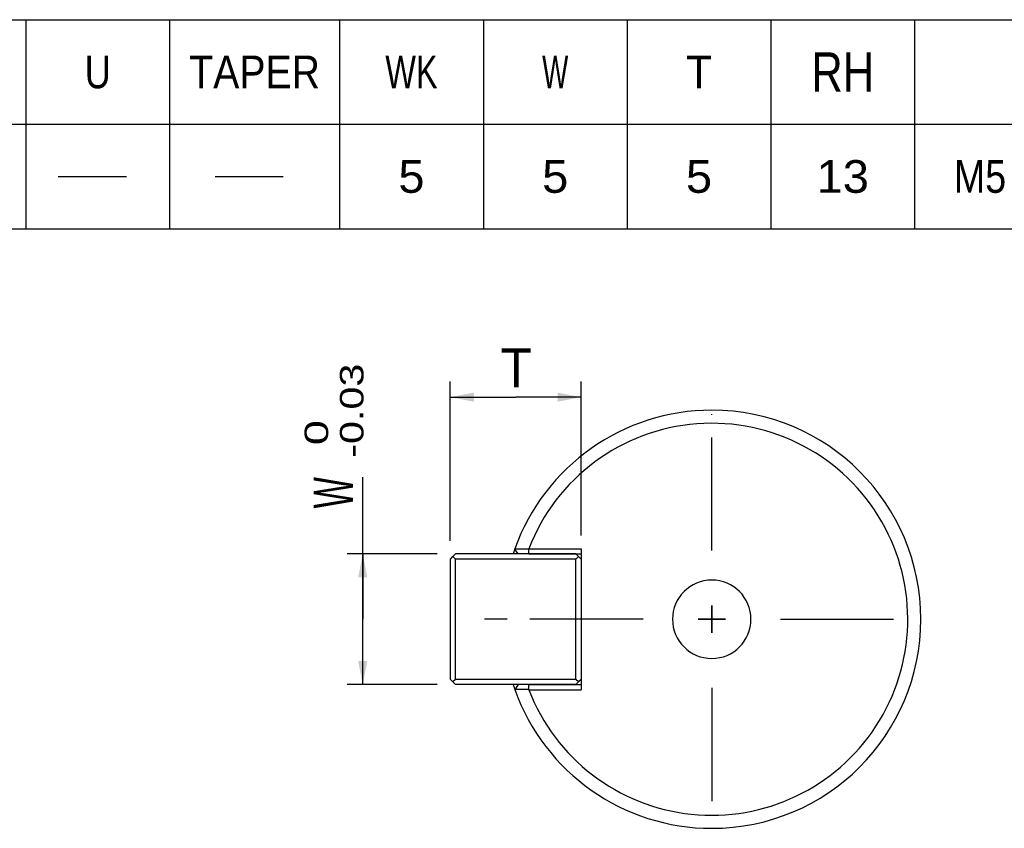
# Model space of a CAD drawing. Extents: x 0 to 420, y 0 to 297.
# Tile 6 of 8: x 252 to 327, y 73 to 135. Entities that reach past the tile are written whole.
import ezdxf
from ezdxf.enums import TextEntityAlignment as Align

# ---------------------------------------------------------------- set-up
doc = ezdxf.new("R2010")
doc.units = 0
doc.header["$LTSCALE"] = 23.1
doc.linetypes.add('CENTER', pattern=[0.6, 0.375, -0.075, 0.075, -0.075])
doc.layers.get('0').update_dxf_attribs({"linetype": 'CONTINUOUS'})
doc.layers.add('8_ALL_NOTES_BALLOONS_SYMBOLS_GT', color=7, linetype='CONTINUOUS')
doc.layers.add('DEFAULT_1', color=7, linetype='CENTER')
doc.styles.add('TEXTSTYLE_1', font='txt', dxfattribs={"width": 0.8})
doc.dimstyles.new('DIMSTYLE_1', dxfattribs={"dimtxt": 3, "dimasz": 0.18, "dimexe": 0.18, "dimexo": 0.0625, "dimgap": 0.09, "dimtad": 0, "dimtih": 1, "dimtoh": 1, "dimdec": 4, "dimlfac": 0.5, "dimzin": 0, "dimtxsty": 'STANDARD', "dimcen": 0.09, "dimazin": 3, "dimtp": 1e-05, "dimtm": 1e-05, "dimtfac": 0, "dimtdec": 4, "dimtofl": 0, "dimtmove": 0, "dimatfit": 3, "dimtolj": 1, "dimtzin": 0})

# ---------------------------------------------------------------- blocks, each defined once
blk = doc.blocks.new('*D2')
at = {"color": 7, "linetype": 'CONTINUOUS'}
for p, q in [((277.948, 88.74), (277.948, 99.623)), ((283.65, 93.74), (276.748, 93.74)), ((277.948, 93.74), (277.948, 88.74)), ((277.948, 83.74), (277.948, 88.74)), ((283.65, 83.74), (276.748, 83.74))]:
    blk.add_line(p, q, dxfattribs=at)
for points in [[(278.298, 91.94), (277.948, 93.74), (277.598, 91.94)], [(277.598, 85.54), (277.948, 83.74), (278.298, 85.54)]]:
    blk.add_solid(points, dxfattribs=at)
at = {"color": 7, "linetype": 'CONTINUOUS', "style": 'TEXTSTYLE_1'}
blk.add_text('W', height=3, rotation=90, dxfattribs=at).set_placement((277.198, 97.223), (277.198, 99.623), align=Align.FIT)
blk = doc.blocks.new('*D3')
at = {"color": 7, "linetype": 'CONTINUOUS'}
for p, q in [((284.65, 94.74), (284.65, 106.938)), ((294.65, 95.14), (294.65, 106.938)), ((284.65, 105.738), (289.65, 105.738)), ((294.65, 105.738), (289.65, 105.738))]:
    blk.add_line(p, q, dxfattribs=at)
for points in [[(286.45, 106.088), (284.65, 105.738), (286.45, 105.388)], [(292.85, 105.388), (294.65, 105.738), (292.85, 106.088)]]:
    blk.add_solid(points, dxfattribs=at)
at = {"color": 7, "linetype": 'CONTINUOUS', "style": 'TEXTSTYLE_1'}
blk.add_text('T', height=3, dxfattribs=at).set_placement((288.493, 106.488), (290.893, 106.488), align=Align.FIT)

msp = doc.modelspace()

# ---------------------------------------------------------------- linework, layer by layer
at = {"color": 7, "linetype": 'CONTINUOUS'}
for p, q in [((156.175365, 134.629209), (362.175365, 134.629209)), ((252.175365, 134.629209), (252.175365, 118.629209)), ((263.175365, 134.629209), (263.175365, 118.629209)), ((276.175365, 134.629209), (276.175365, 118.629209)), ((287.175365, 134.629209), (287.175365, 118.629209)), ((298.175365, 134.629209), (298.175365, 118.629209)), ((309.175365, 134.629209), (309.175365, 118.629209)), ((320.175365, 134.629209), (320.175365, 118.629209)), ((156.175365, 126.629209), (362.175365, 126.629209)), ((254.654531, 122.629215), (259.862875, 122.629215)), ((266.654524, 122.629215), (271.862867, 122.629215)), ((156.175365, 118.629209), (362.175365, 118.629209)), ((284.650317, 93.340435), (284.850317, 93.540435)), ((285.050317, 93.740435), (284.850317, 93.540435)), ((284.850317, 93.540435), (285.050317, 93.340435)), ((289.84637, 93.740435), (285.050317, 93.740435)), ((289.580789, 94.117173), (289.584988, 94.128928)), ((289.84637, 93.740435), (289.580789, 94.117173)), ((290.661825, 93.740435), (289.84637, 93.740435)), ((290.661825, 93.740435), (290.656424, 94.140435)), ((290.656424, 94.140435), (294.650317, 94.140435)), ((294.250317, 93.740435), (290.661825, 93.740435)), ((290.661825, 93.740435), (294.250317, 93.740435)), ((294.250317, 93.740435), (294.450317, 93.540435)), ((294.250317, 93.740435), (294.650317, 93.740435)), ((294.450317, 93.540435), (294.250317, 93.340435)), ((294.650317, 93.340435), (294.450317, 93.540435)), ((294.650317, 94.140435), (294.650317, 83.340435)), ((284.650317, 84.140435), (284.650317, 93.340435)), ((285.050317, 84.140435), (285.050317, 93.340435)), ((294.250317, 93.340435), (285.050317, 93.340435)), ((294.250317, 84.140435), (294.250317, 93.340435)), ((304.650317, 87.690435), (304.650317, 89.790435)), ((304.650317, 89.790435), (304.650317, 87.690435)), ((303.600317, 88.740435), (305.700317, 88.740435)), ((305.700317, 88.740435), (303.600317, 88.740435)), ((284.650317, 84.140435), (284.850317, 83.940435)), ((285.050317, 84.140435), (284.850317, 83.940435)), ((284.850317, 83.940435), (285.050317, 83.740435)), ((294.250317, 84.140435), (285.050317, 84.140435)), ((289.84637, 83.740435), (285.050317, 83.740435)), ((289.84637, 83.740435), (289.580789, 83.363697)), ((290.661825, 83.740435), (289.84637, 83.740435)), ((290.656418, 83.340435), (290.661825, 83.740435)), ((294.250317, 83.740435), (290.661825, 83.740435)), ((290.661825, 83.740435), (294.250317, 83.740435)), ((294.450317, 83.940435), (294.250317, 84.140435)), ((294.450317, 83.940435), (294.250317, 83.740435)), ((294.250317, 83.740435), (294.650317, 83.740435)), ((294.650317, 84.140435), (294.450317, 83.940435)), ((289.580789, 83.363697), (289.584988, 83.351943)), ((290.656418, 83.340435), (294.650317, 83.340435))]:
    msp.add_line(p, q, dxfattribs=at)
for radius, start, end in [(16, 90, 160.31913784), (16, 270, 90), (15, 29.77919169, 158.89926485), (15, 201.10216202, 29.77919169), (16, 160.66409817, 161.75146593), (16, 160.36390876, 160.66409817), (3, 0, 180), (3, 180, 360), (16, 198.24852593, 199.33588833), (16, 199.33588833, 199.63609117), (16, 199.68086216, 270)]:
    msp.add_arc((304.650317, 88.740435), radius, start, end, dxfattribs=at)
for points in [[(289.584988, 94.128928), (289.705118, 94.128761), (289.824826, 94.128592)], [(289.824826, 94.128592), (289.944113, 94.12842), (290.06298, 94.128245), (290.181424, 94.128067), (290.299446, 94.127886), (290.417045, 94.127702), (290.534223, 94.127514), (290.65098, 94.127323)], [(289.824874, 83.352278), (289.705145, 83.352109), (289.584988, 83.351943)], [(290.65098, 83.353547), (290.53425, 83.353356), (290.417093, 83.353169), (290.299508, 83.352985), (290.181493, 83.352803), (290.063049, 83.352625), (289.944175, 83.35245), (289.824874, 83.352278)]]:
    msp.add_spline(points, degree=3, dxfattribs=at)
at = {"layer": 'DEFAULT_1', "color": 7, "linetype": 'CENTER'}
for p, q in [((304.650317, 93.990435), (304.650317, 104.439988)), ((299.400317, 88.740435), (285.806097, 88.740435)), ((309.900317, 88.740435), (319.113609, 88.740435)), ((304.650317, 83.490435), (304.650317, 73.979272))]:
    msp.add_line(p, q, dxfattribs=at)

# ---------------------------------------------------------------- texts
at = {"color": 7, "linetype": 'CONTINUOUS', "style": 'TEXTSTYLE_1'}
for s, height, p, p2 in [('U', 2.5, (256.675365, 129.379209), (258.675365, 129.379209)), ('TAPER', 2.5, (264.675365, 129.379209), (274.675365, 129.379209)), ('WK', 2.5, (279.675365, 129.379209), (283.675365, 129.379209)), ('W', 2.5, (291.675365, 129.379209), (293.675365, 129.379209)), ('T', 2.5, (302.675365, 129.379209), (304.675365, 129.379209)), ('RH', 3, (312.275365, 129.129209), (317.075365, 129.129209)), ('5', 2.5, (280.675365, 121.379209), (282.675365, 121.379209)), ('5', 2.5, (291.675365, 121.379209), (293.675365, 121.379209)), ('5', 2.5, (302.675365, 121.379209), (304.675365, 121.379209)), ('13', 2.5, (312.675365, 121.379209), (316.675365, 121.379209)), ('M5', 2.5, (323.175365, 121.379209), (327.175365, 121.379209))]:
    msp.add_text(s, height=height, dxfattribs=at).set_placement(p, p2, align=Align.FIT)
at = {"layer": '8_ALL_NOTES_BALLOONS_SYMBOLS_GT', "color": 7, "linetype": 'CONTINUOUS', "style": 'TEXTSTYLE_1'}
for s, p, p2 in [('-0.03', (278.004295, 101.103653), (278.004295, 108.303653)), (' 0', (275.304295, 101.103653), (275.304295, 103.983653))]:
    msp.add_text(s, height=1.8, rotation=90, dxfattribs=at).set_placement(p, p2, align=Align.FIT)

# ---------------------------------------------------------------- dimensions: what is measured, and where the dimension line sits
at = {"color": 7, "linetype": 'CONTINUOUS'}
for base, p1, p2, angle, picture, middle in [((284.650317, 105.737951), (294.650317, 95.140435), (284.650317, 94.740435), 180, '*D3', (289.6931, 107.987951)), ((277.948279, 83.740435), (283.650317, 93.740435), (283.650317, 83.740435), 270, '*D2', (275.698279, 98.423219))]:
    dim = msp.add_linear_dim(base=base, p1=p1, p2=p2, angle=angle, dimstyle='DIMSTYLE_1', dxfattribs=at)
    dim.commit()
    dim.dimension.update_dxf_attribs({"geometry": picture, "text_midpoint": middle})

doc.saveas('drawing.dxf')
